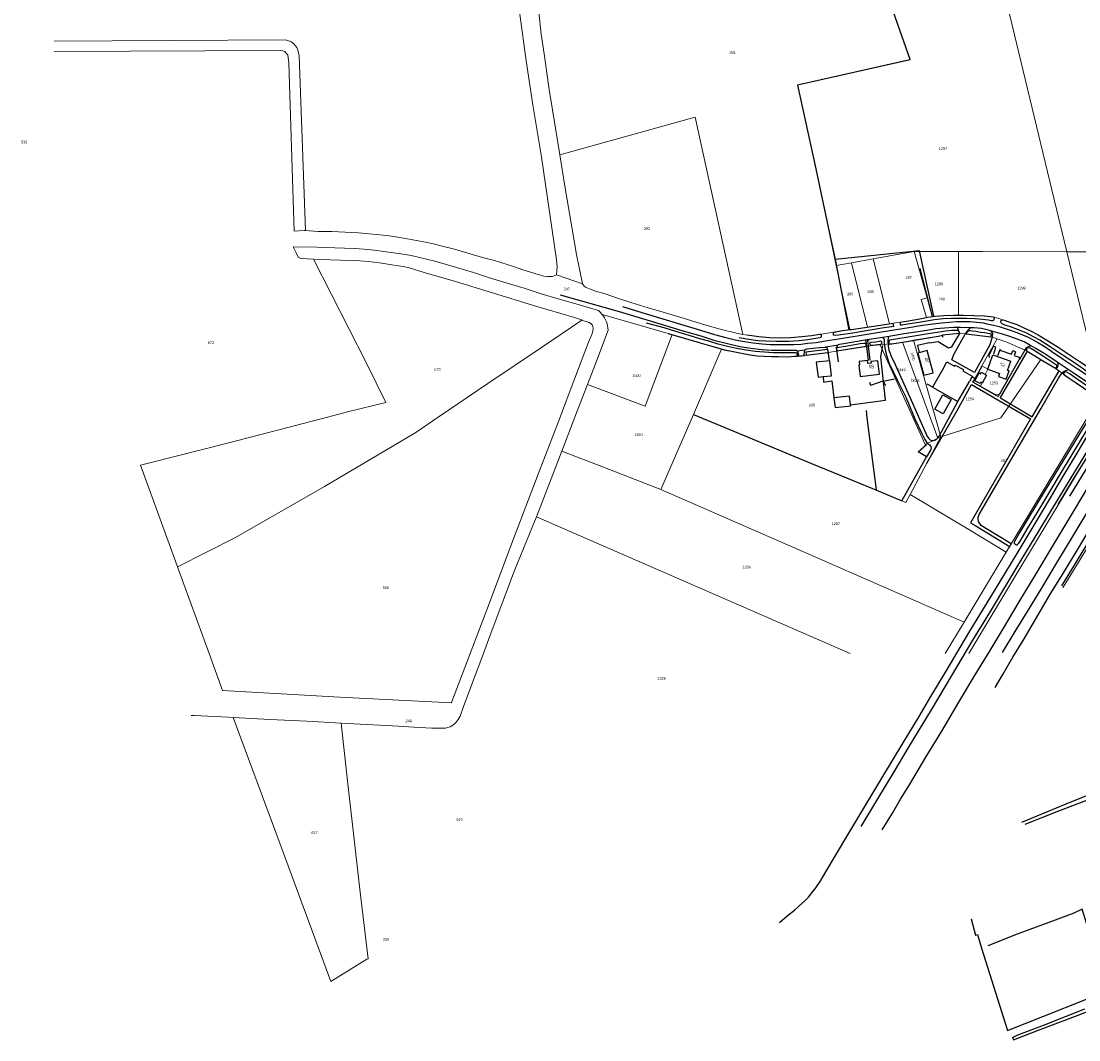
# Model space of a CAD drawing. Header units: metres. Extents: x 233874 to 239264, y 443832 to 448222.
# Tile 1 of 195: x 233978 to 234680, y 444244 to 444919. Entities that reach past the tile are written whole.
import ezdxf
from ezdxf.enums import TextEntityAlignment as Align

# ---------------------------------------------------------------- set-up
doc = ezdxf.new("R2010")
doc.units = ezdxf.units.M
doc.header["$MEASUREMENT"] = 0
for name, color, linetype in [('DAKRAND-BYG', 4, 'Continuous'), ('FUNKTIEAAND', 253, 'Continuous'), ('Goud-kadastrale grenzen', 13, 'Continuous'), ('HEK', 253, 'Continuous'), ('HOOFDGEBOUW', 4, 'Continuous'), ('HUISNUMMER', 253, 'Continuous'), ('INSTEEKSLOOT', 153, 'Continuous'), ('KANTVERH', 253, 'Continuous'), ('KNTONVERHARD', 253, 'Continuous'), ('KUNSTWERK', 253, 'Continuous'), ('MIDSLTGREPPEL', 253, 'Continuous'), ('MUUR', 253, 'Continuous'), ('OVLIJNOBJ', 253, 'Continuous'), ('RASTER', 253, 'Continuous')]:
    doc.layers.add(name, color=color, linetype=linetype)
doc.layers.add('G01 kadestrale perceelsgrens', color=73, linetype='Continuous', lineweight=0)
doc.layers.add('Z01 perceelnummer', color=73, linetype='Continuous', lineweight=13)
doc.styles.get("Standard").update_dxf_attribs({"font": 'iso.shx'})
doc.styles.add('Styledgn001', font='dgn001.shx')

# ---------------------------------------------------------------- blocks, each defined once
blk = doc.blocks.new('A$C1532452F')
at = {"layer": 'G01 kadestrale perceelsgrens'}
for p, q in [((234552.553, 444937.47), (234567.758, 444893.669)), ((234172.108, 444761.597), (234163.699, 444761.962)), ((234543.344, 444761.767), (234528.88, 444759.146)), ((234570.502, 444766.687), (234543.344, 444761.767)), ((234543.344, 444761.767), (234554.125, 444718.7)), ((234570.502, 444766.687), (234600.002, 444766.624)), ((234579.053, 444735.954), (234570.502, 444766.687)), ((234600.002, 444766.624), (234599.911, 444724.396)), ((234615.531, 444766.59), (234671.737, 444766.47)), ((234671.737, 444766.47), (234691.146, 444686.3)), ((234671.737, 444766.47), (234750.934, 444766.301)), ((234528.88, 444759.146), (234518.745, 444757.31)), ((234518.745, 444757.31), (234527.84, 444714.863)), ((234528.88, 444759.146), (234539.592, 444716.551)), ((234350.573, 444745.149), (234333.175, 444751.269)), ((234582.503, 444723.555), (234579.053, 444735.954)), ((234363.553, 444724.917), (234388.969, 444717.602)), ((234562.724, 444706.633), (234586.146, 444642.846)), ((234570.122, 444707.81), (234588.096, 444643.832)), ((234692.951, 444669.165), (234631.652, 444567.397)), ((234424.049, 444658.542), (234402.431, 444608.78)), ((234588.096, 444643.832), (234567.926, 444605.644)), ((234588.096, 444643.832), (234586.146, 444642.846)), ((234320.044, 444590.781), (234336.761, 444634.222)), ((234057.354, 444625.003), (234081.541, 444558.19)), ((234567.926, 444605.644), (234565.094, 444600.282)), ((234320.044, 444590.781), (234528.125, 444500)), ((234631.652, 444567.397), (234603.68, 444520.959)), ((234081.541, 444558.19), (234081.799, 444557.482)), ((234081.799, 444557.482), (234102.734, 444500)), ((234603.68, 444520.959), (234591.056, 444500)), ((234102.734, 444500), (234111.609, 444475.63))]:
    blk.add_line(p, q, dxfattribs=at)
at = {"layer": 'G01 kadestrale perceelsgrens', "flags": 128}
for points in [[(234321.372, 444993.44), (234320.905, 444985.342), (234320.564, 444978.889), (234320.036, 444948.668), (234320.715, 444937.346), (234321.623, 444925.327), (234323.176, 444910.667), (234324.972, 444897.65), (234328.476, 444874.1), (234332.541, 444848.333), (234335.35, 444830.746)], [(234307.78, 444975.944), (234307.461, 444955.433), (234308.962, 444923.988), (234313.13, 444893.086), (234317.583, 444863.947), (234323.107, 444830.727), (234333.174, 444761.243), (234333.634, 444756.593), (234333.175, 444751.269)], [(234623.436, 444967.008), (234635.536, 444916.768), (234663.332, 444801.188), (234671.737, 444766.47)], [(234000, 444906.225), (234153.374, 444906.926), (234155.359, 444906.438), (234157.146, 444905.718), (234159.024, 444904.322), (234160.179, 444902.939), (234160.916, 444901.847), (234161.692, 444900.254), (234162.503, 444896.432), (234166.662, 444780.558)], [(234000, 444899.213), (234150.048, 444899.894), (234151.717, 444899.74), (234152.986, 444899.195), (234153.931, 444898.192), (234154.965, 444896.979), (234155.616, 444891.561), (234159.133, 444780.047)], [(234567.758, 444893.669), (234493.133, 444876.905), (234505.252, 444821.575), (234513.547, 444782.733), (234518.745, 444757.31)], [(234335.35, 444830.746), (234425.305, 444855.743), (234456.813, 444711.703)], [(234335.35, 444830.746), (234338.879, 444810.028), (234346.551, 444764.753), (234350.573, 444745.149)], [(234166.662, 444780.558), (234165.764, 444780.489), (234159.133, 444780.047)], [(234333.175, 444751.269), (234331.719, 444750.439), (234330.621, 444750.072), (234329.354, 444749.977), (234327.093, 444750.045), (234324.906, 444750.354), (234322.027, 444751.239), (234319.458, 444751.941), (234317.647, 444752.413), (234310.968, 444754.614), (234304.708, 444756.612), (234292.047, 444760.594), (234284.065, 444762.783), (234265.594, 444768.13), (234257.484, 444770.165), (234251.64, 444771.791), (234245.134, 444773.111), (234235.619, 444774.899), (234228.028, 444776.235), (234220.689, 444777.19), (234201.99, 444779.073), (234184.137, 444779.941), (234174.904, 444780.017), (234166.662, 444780.558)], [(234160.486, 444765.842), (234158.647, 444769.675), (234174.232, 444769.596), (234180.876, 444769.292), (234186.197, 444769.156), (234192.519, 444768.967), (234198.922, 444768.572), (234205.699, 444768.172), (234212.293, 444767.57), (234218.72, 444766.753), (234225.226, 444765.822), (234229.978, 444765.103), (234234.267, 444764.508), (234236.843, 444764.035), (234247.801, 444761.447), (234251.712, 444760.514), (234258.796, 444758.458), (234266.995, 444756.118), (234278.145, 444752.637), (234289.5, 444749.037), (234300.567, 444745.705), (234311.834, 444742.26), (234323.065, 444738.624), (234332.75, 444735.736), (234344.487, 444732.508), (234355.112, 444729.4), (234361.022, 444727.539)], [(234057.354, 444625.003), (234063.49, 444626.471), (234114.993, 444639.549), (234154.993, 444649.998), (234182.157, 444657.061), (234194.566, 444660.306), (234220.082, 444666.647), (234207.244, 444692.537), (234172.108, 444761.597)], [(234163.699, 444761.962), (234163.636, 444761.978), (234161.928, 444762.836), (234160.486, 444765.842)], [(234350.123, 444721.206), (234349.859, 444721.301), (234345.116, 444722.929), (234318.069, 444730.904), (234290.835, 444739.328), (234266.189, 444746.743), (234245.426, 444752.71), (234235.427, 444755.893), (234231.857, 444756.666), (234228.125, 444757.243), (234222.668, 444757.983), (234215.756, 444759.055), (234208.332, 444760.031), (234200.075, 444760.633), (234190.037, 444761.023), (234176.561, 444761.404), (234172.108, 444761.597)], [(234600.002, 444766.624), (234600.502, 444766.623), (234615.531, 444766.59)], [(234350.573, 444745.149), (234351.618, 444743.765), (234352.988, 444742.837), (234355.043, 444741.843), (234359.103, 444740.369), (234365.481, 444738.514), (234373.739, 444735.738), (234382.545, 444732.746), (234393.981, 444729.409), (234405.547, 444725.957), (234419.545, 444721.716), (234431.613, 444718.051), (234441.78, 444715.126), (234452.58, 444712.414), (234456.813, 444711.703)], [(234579.053, 444735.954), (234575.2, 444734.882), (234578.61, 444722.909)], [(234081.799, 444557.482), (234120.33, 444577.133), (234179.303, 444610.945), (234239.933, 444646.664), (234254.644, 444656.711), (234287.748, 444679.147), (234323.402, 444703.037), (234350.123, 444721.206)], [(234275.92, 444500), (234288.721, 444533.747), (234303.029, 444571.542), (234321.177, 444619.027), (234334.576, 444653.876), (234345.334, 444682.77), (234354.407, 444706.479), (234356.603, 444711.671), (234357.29, 444713.869), (234357.474, 444715.572), (234357.339, 444716.995), (234356.839, 444718.075), (234355.93, 444718.834), (234354.907, 444719.486), (234350.123, 444721.206)], [(234539.592, 444716.551), (234551.114, 444718.228), (234554.058, 444718.69), (234554.125, 444718.7)], [(234554.125, 444718.7), (234556.672, 444719.1), (234561.258, 444719.82), (234565.499, 444720.485), (234574.281, 444722.014), (234578.539, 444722.894), (234578.61, 444722.909)], [(234578.61, 444722.909), (234579.68, 444723.13), (234582.433, 444723.544), (234582.503, 444723.555)], [(234582.503, 444723.555), (234584.481, 444723.852), (234590.133, 444724.221), (234596.735, 444724.432), (234599.911, 444724.396)], [(234599.911, 444724.396), (234600.411, 444724.39), (234603.233, 444724.358), (234610.153, 444724.242), (234617.04, 444723.904), (234621.451, 444723.487), (234622.819, 444723.242), (234625.727, 444722.371)], [(234625.727, 444722.371), (234630.193, 444721.033), (234633.266, 444720.125), (234638.539, 444718.196), (234642.811, 444716.317), (234647.582, 444714.145), (234652.812, 444711.373), (234658.585, 444707.839), (234665.326, 444703.633), (234672.063, 444699.317), (234679.969, 444693.897), (234688.939, 444687.89), (234691.146, 444686.3)], [(234353.792, 444678.509), (234359.102, 444692.141), (234367.527, 444714.603)], [(234388.969, 444717.602), (234401.769, 444713.869), (234409.153, 444711.789), (234410.052, 444711.526)], [(234456.813, 444711.703), (234459.692, 444711.219), (234467.502, 444710.168), (234474.615, 444709.463), (234481.644, 444709.297), (234488.707, 444709.374), (234495.952, 444709.998), (234502.496, 444710.836), (234507.97, 444711.658), (234523.057, 444714.17), (234526.333, 444714.678), (234527.77, 444714.855), (234527.84, 444714.863)], [(234527.84, 444714.863), (234528.91, 444714.997), (234539.592, 444716.551)], [(234570.122, 444707.81), (234586.541, 444710.457), (234588.677, 444710.887), (234589.267, 444711.103), (234600.508, 444712.378), (234605.038, 444712.111), (234621.31, 444710.156), (234624.474, 444709.27), (234625.63, 444708.83)], [(234410.052, 444711.526), (234392.048, 444664.062), (234353.792, 444678.509)], [(234410.052, 444711.526), (234427.823, 444706.323), (234428.6, 444706.107), (234436.284, 444703.86), (234442.796, 444701.934)], [(234442.796, 444701.934), (234448.133, 444700.741), (234452.613, 444699.897), (234457.089, 444698.988), (234461.834, 444698.132), (234466.326, 444697.533), (234470.944, 444697.262), (234475.811, 444697.068), (234480.571, 444696.946), (234486.18, 444696.894), (234491.048, 444697.167), (234493.076, 444697.201), (234498.883, 444697.942), (234513.313, 444699.696), (234519.269, 444700.613), (234536.132, 444703.33), (234537.543, 444703.506), (234538.22, 444703.673), (234543.083, 444704.303), (234547.901, 444704.879)], [(234547.901, 444704.879), (234548.235, 444704.919), (234555.613, 444705.515), (234562.724, 444706.633)], [(234586.146, 444642.846), (234577.869, 444638.663), (234547.901, 444704.879)], [(234562.724, 444706.633), (234566.946, 444707.298), (234570.122, 444707.81)], [(234644.022, 444701.318), (234626.168, 444670.37), (234614.199, 444677.051), (234618.454, 444684.668), (234617.575, 444685.159), (234619.364, 444688.628), (234615.368, 444690.941), (234625.63, 444708.83)], [(234625.63, 444708.83), (234628.304, 444707.811), (234632.043, 444706.534), (234635.618, 444704.926), (234639.034, 444703.465), (234642.575, 444702.012), (234643.163, 444701.701), (234644.022, 444701.318)], [(234442.796, 444701.934), (234441.203, 444698.364), (234424.049, 444658.542)], [(234644.022, 444701.318), (234645.321, 444700.739), (234645.816, 444700.381), (234646.614, 444699.852), (234653.474, 444695.797), (234654.644, 444695.089)], [(234588.096, 444643.832), (234628.003, 444656.471), (234654.644, 444695.089)], [(234654.644, 444695.089), (234663.855, 444689.52), (234671.121, 444684.198), (234672.778, 444683.026), (234678.088, 444679.581), (234687.623, 444672.856), (234692.951, 444669.165)], [(234336.761, 444634.222), (234347.16, 444661.486), (234353.792, 444678.509)], [(234424.049, 444658.542), (234463.028, 444642.535), (234502.31, 444626.18), (234545.117, 444608.605), (234565.094, 444600.282)], [(234606.748, 444500), (234637.962, 444552.042), (234701.557, 444657.749)], [(234402.431, 444608.78), (234364.508, 444623.676), (234336.761, 444634.222)], [(234720.838, 444629.909), (234698.92, 444592.219), (234669.349, 444544.021), (234669.18, 444543.745)], [(234402.431, 444608.78), (234500.557, 444565.946), (234603.68, 444520.959)], [(234567.926, 444605.644), (234606.802, 444582.288), (234631.652, 444567.397)], [(234284.725, 444500), (234289.302, 444512.367), (234305.49, 444555.163), (234319.418, 444589.153), (234320.044, 444590.781)], [(234263.543, 444467.388), (234263.586, 444467.489), (234263.602, 444467.526), (234275.92, 444500)], [(234269.301, 444458.548), (234271.38, 444464.276), (234278.948, 444484.392), (234284.725, 444500)], [(234111.609, 444475.63), (234189.444, 444471.111), (234263.543, 444467.388)], [(234090.928, 444459.033), (234092.906, 444458.901), (234115.682, 444457.932), (234118.787, 444457.748)], [(234118.787, 444457.748), (234150.652, 444371.861), (234183.468, 444282.591)], [(234118.787, 444457.748), (234143.03, 444456.315), (234167.598, 444455.158), (234190.323, 444453.99), (234190.414, 444453.985)], [(234190.414, 444453.985), (234228.46, 444451.851), (234238.647, 444451.258), (234250.585, 444450.634), (234255.927, 444450.496), (234259.702, 444450.605), (234262.726, 444451.58), (234265.188, 444453.059), (234266.785, 444454.542), (234268.124, 444456.299), (234269.301, 444458.548)], [(234190.414, 444453.985), (234194.653, 444415.571), (234197.794, 444388.568), (234203.112, 444341.858), (234208.299, 444297.747)], [(234183.468, 444282.591), (234207.504, 444297.346), (234208.299, 444297.747)]]:
    blk.add_lwpolyline(points, dxfattribs=at)
for points in [[(234361.022, 444727.539, -0.0490994), (234363.553, 444724.917)], [(234363.553, 444724.917, -0.1522553), (234367.527, 444714.603)]]:
    blk.add_lwpolyline(points, format="xyb", dxfattribs=at)
at = {"layer": 'G01 kadestrale perceelsgrens', "style": 'Styledgn001'}
blk.add_text('1450', height=1.8, rotation=285.155213, dxfattribs=at).set_placement((234569.707, 444697.151), align=Align.MIDDLE_CENTER)
at = {"layer": 'Z01 perceelnummer', "linetype": 'Continuous', "lineweight": 13, "style": 'Styledgn001'}
for s, p in [('291', (234450.055, 444898.571)), ('532', (233980.09, 444839.298)), ('1297', (234589.636, 444834.947)), ('292', (234393.299, 444781.82)), ('287', (234566.9, 444749.419)), ('247', (234340.09, 444741.79)), ('288', (234541.562, 444740.051)), ('1298', (234586.995, 444745.156)), ('1299', (234641.7, 444742.515)), ('289', (234528.096, 444738.423)), ('290', (234588.773, 444735.09)), ('672', (234104.002, 444706.227)), ('673', (234254.268, 444688.409)), ('1500', (234386.312, 444684.406)), ('1449', (234562.112, 444688.199)), ('1253', (234623.375, 444679.5)), ('1254', (234607.438, 444668.875)), ('280', (234502.792, 444664.951)), ('1501', (234387.875, 444645.188)), ('283', (234630.012, 444627.956)), ('1287', (234518.551, 444586.131)), ('1286', (234459.353, 444557.519)), ('565', (234220.07, 444543.81)), ('1326', (234402.979, 444483.674)), ('249', (234235.196, 444455.375)), ('616', (234268.928, 444390.243)), ('617', (234172.673, 444381.244)), ('250', (234220.184, 444310.601))]:
    blk.add_text(s, height=1.8, dxfattribs=at).set_placement(p, align=Align.MIDDLE_CENTER)

msp = doc.modelspace()

# ---------------------------------------------------------------- linework, layer by layer
at = {"layer": 'DAKRAND-BYG'}
for p, q in [((234510.09, 444683.72), (234515.76, 444684.33)), ((234608.92, 444683.7), (234607.12, 444680.46)), ((234527.72, 444670.76), (234517.32, 444669.63)), ((234528.35, 444664.99), (234527.72, 444670.76))]:
    msp.add_line(p, q, dxfattribs=at)
for points in [[(234583.06, 444686.24), (234579.04, 444701.07), (234572.84, 444699.35), (234576.83, 444684.61), (234583.06, 444686.24)], [(234515.76, 444684.33), (234514.62, 444694.21), (234505.55, 444693.21), (234506.81, 444683.37), (234510.09, 444683.72)], [(234590.27, 444689.83), (234592.26, 444693.4), (234597.38, 444690.54), (234597.82, 444691.33), (234603.21, 444688.32), (234602.73, 444687.46), (234609.05, 444683.93), (234608.92, 444683.7)], [(234590.27, 444689.83), (234582.57, 444676.63), (234599.52, 444667.2), (234607.12, 444680.46)], [(234618.55, 444684.66), (234615.72, 444679.42), (234614.77, 444679.93), (234614.3, 444679.08), (234610.77, 444680.99), (234613.56, 444686.14), (234614.52, 444685.62), (234615.03, 444686.56), (234618.55, 444684.66)], [(234517.32, 444669.63), (234518.03, 444663.14), (234528.42, 444664.27), (234528.35, 444664.99)], [(234584.2, 444662.06), (234589.49, 444671.72), (234595.13, 444668.63), (234589.84, 444658.97), (234584.2, 444662.06)]]:
    msp.add_lwpolyline(points, dxfattribs=at)
at = {"layer": 'HEK'}
msp.add_lwpolyline([(234510.09, 444683.72), (234510.41, 444680.03), (234515.88, 444680.82), (234517.32, 444669.63)], dxfattribs=at)
at = {"layer": 'HOOFDGEBOUW'}
for points in [[(234619.36, 444688.63), (234622.74, 444698.08), (234634.63, 444693.87)], [(234547.41, 444685.3), (234546.38, 444694.19), (234541.85, 444693.67), (234541.98, 444692.54), (234539.83, 444692.29), (234539.59, 444694.36), (234534.04, 444693.72), (234534.29, 444691.64), (234533.74, 444691.57), (234534.64, 444683.82), (234547.41, 444685.3)], [(234619.36, 444688.63), (234627.23, 444685.86), (234626.49, 444683.77), (234631.5, 444682), (234633.43, 444687.49), (234632.5, 444687.82), (234634.63, 444693.87)]]:
    msp.add_lwpolyline(points, dxfattribs=at)
at = {"layer": 'INSTEEKSLOOT'}
for p, q in [((234557.01, 444716.96), (234556.67, 444719.1)), ((234561.6, 444717.67), (234561.26, 444719.82)), ((234579.68, 444723.13), (234582.74, 444723.59)), ((234498.76, 444700.24), (234513.07, 444701.96)), ((234498.88, 444697.94), (234513.31, 444699.7))]:
    msp.add_line(p, q, dxfattribs=at)
for points in [[(234492.54, 444699.39), (234491.54, 444699.41), (234488.86, 444699.37), (234483.14, 444699.4), (234476.98, 444699.55), (234471.12, 444699.95), (234464.93, 444700.41), (234459.05, 444701.23), (234452.71, 444702.43), (234446.72, 444703.77), (234440.43, 444705.28), (234434.2, 444707.13), (234428.44, 444708.81), (234421.36, 444711.05), (234412.44, 444713.51), (234404.72, 444716.02), (234392.86, 444719.24)], [(234557.01, 444716.96), (234549.14, 444715.74), (234529.84, 444712.59), (234520.26, 444711.15), (234518.25, 444711), (234517.43, 444711.11), (234517.04, 444711.28), (234516.9, 444711.67), (234516.93, 444712.33), (234517.07, 444712.82), (234517.44, 444713.09), (234523.06, 444714.17), (234526.33, 444714.68), (234528.91, 444715), (234551.11, 444718.23), (234556.67, 444719.1)], [(234561.26, 444719.82), (234565.5, 444720.48), (234574.28, 444722.01), (234579.68, 444723.13)], [(234623.55, 444722.67), (234623.52, 444722.01), (234623.3, 444721.3), (234622.72, 444720.75), (234621.58, 444720.7), (234619.82, 444721.05), (234615.95, 444721.6), (234611.04, 444721.93), (234605.51, 444722.15), (234600.04, 444722.31), (234594.96, 444722.31), (234589.8, 444721.97), (234583.91, 444721.28), (234575.02, 444719.75), (234562.05, 444717.74), (234561.6, 444717.67)], [(234582.74, 444723.59), (234584.48, 444723.85), (234590.13, 444724.22), (234596.73, 444724.43), (234603.23, 444724.36), (234610.15, 444724.24), (234617.04, 444723.9), (234621.45, 444723.49), (234622.82, 444723.24), (234623.39, 444723.06), (234623.55, 444722.67)], [(234685.74, 444686.73), (234677.51, 444692.35), (234668.75, 444698.12), (234660.76, 444703.52), (234653.95, 444707.8), (234649.77, 444710.19), (234645.3, 444712.59), (234640.91, 444714.38), (234635.16, 444716.45), (234630.82, 444717.84), (234629.14, 444718.59), (234628.33, 444719.28), (234627.97, 444719.83), (234628.02, 444720.4), (234628.3, 444720.92), (234628.75, 444721.19), (234629.36, 444721.25), (234630.19, 444721.03), (234633.27, 444720.13), (234638.54, 444718.2)], [(234407.23, 444712.35), (234427.82, 444706.32), (234428.6, 444706.11), (234436.28, 444703.86), (234441.68, 444702.3), (234444.43, 444701.57), (234448.13, 444700.74), (234452.61, 444699.9), (234457.09, 444698.99), (234461.83, 444698.13), (234466.33, 444697.53), (234470.94, 444697.26), (234475.81, 444697.07), (234480.57, 444696.95), (234486.18, 444696.89), (234491.05, 444697.17), (234493.08, 444697.2)], [(234454.34, 444709.63), (234460.88, 444708.56), (234466.71, 444707.73), (234472.2, 444707.47), (234479.12, 444707.24), (234487.05, 444707.29), (234494.12, 444707.66), (234499.95, 444708.38), (234505.39, 444709.09), (234507.84, 444709.55), (234508.82, 444709.92), (234509.12, 444710.51), (234509.11, 444711.22), (234508.7, 444711.65), (234507.97, 444711.66), (234502.5, 444710.84), (234495.95, 444710), (234488.71, 444709.37), (234481.64, 444709.3), (234474.61, 444709.46), (234467.5, 444710.17), (234459.69, 444711.22)], [(234599.76, 444714.26), (234598.62, 444714.3), (234595.23, 444714.22), (234591.27, 444713.88), (234587.23, 444713.25), (234579.85, 444712.1), (234570.6, 444710.5), (234554.31, 444707.98), (234553.82, 444707.47), (234553.68, 444706.61), (234553.74, 444705.85), (234553.9, 444705.47), (234554.24, 444705.32), (234554.8, 444705.38), (234555.61, 444705.52), (234566.95, 444707.3), (234586.54, 444710.46), (234588.68, 444710.89), (234589.27, 444711.08)], [(234606.61, 444714.22), (234607.01, 444714.24), (234607.59, 444714.28), (234608.99, 444714.14), (234611.56, 444713.8), (234614.63, 444713.27), (234617.46, 444712.88), (234620.48, 444712.31), (234621.89, 444711.95)], [(234638.54, 444718.2), (234642.81, 444716.32), (234647.58, 444714.15), (234652.81, 444711.37), (234658.58, 444707.84), (234665.33, 444703.63), (234672.06, 444699.32), (234679.97, 444693.9), (234688.94, 444687.89), (234697.56, 444681.68), (234698.61, 444680.8), (234699.3, 444680.39), (234699.74, 444680.17), (234700.29, 444680.07), (234700.67, 444680.14), (234701.07, 444680.48), (234701.84, 444681.67), (234708.08, 444691.87), (234715.98, 444704.94)], [(234519.01, 444702.92), (234524.89, 444703.95), (234534.6, 444705.66), (234537.04, 444705.96), (234537.84, 444705.98), (234538.19, 444705.79), (234538.39, 444705.31), (234538.47, 444704.64), (234538.48, 444703.99), (234538.22, 444703.67), (234537.54, 444703.51), (234536.13, 444703.33), (234519.27, 444700.61)], [(234548.93, 444706.47), (234548.93, 444705.86), (234548.81, 444705.34), (234548.6, 444705.03), (234548.23, 444704.92), (234543.08, 444704.3), (234542.26, 444704.28), (234541.84, 444704.32), (234541.54, 444704.53), (234541.24, 444704.97), (234541.07, 444705.47), (234541.12, 444706), (234541.44, 444706.3), (234541.83, 444706.46), (234545.12, 444706.85), (234547.48, 444707.25), (234548.13, 444707.33), (234548.48, 444707.24), (234548.8, 444706.96), (234548.93, 444706.47)], [(234665.12, 444690.84), (234665.05, 444691.22), (234664.73, 444691.55), (234664.37, 444691.79), (234663.69, 444692.11), (234657.08, 444696.64), (234650.17, 444701.01), (234647.52, 444702.48), (234646.29, 444702.87), (234645.83, 444702.85), (234645.46, 444702.65), (234645.13, 444702.31), (234644.99, 444701.73), (234645.03, 444701.2), (234645.32, 444700.74), (234645.82, 444700.38), (234646.61, 444699.85), (234653.47, 444695.8), (234663.86, 444689.52), (234664.25, 444689.43), (234664.52, 444689.47), (234664.78, 444689.7), (234664.95, 444690.05), (234665.06, 444690.42), (234665.12, 444690.84)], [(234689.57, 444674.43), (234679.39, 444681.54), (234673.36, 444685.71), (234671.85, 444686.7), (234671.1, 444686.89), (234670.51, 444686.72), (234669.9, 444686.13), (234669.63, 444685.56), (234670, 444684.99), (234671.12, 444684.2), (234672.78, 444683.03), (234678.09, 444679.58), (234687.62, 444672.86)], [(234690.9, 444662.85), (234679.49, 444644.64), (234666.66, 444623.58), (234653.02, 444601.13), (234643.98, 444586.17), (234640.56, 444580.5), (234637.04, 444574.41), (234636.76, 444573.8), (234636.78, 444573.31)], [(234636.78, 444573.31), (234637.22, 444572.76), (234637.85, 444572.39), (234638.38, 444572.21), (234638.71, 444572.2), (234639.09, 444572.24), (234639.37, 444572.52), (234639.73, 444572.95), (234640.56, 444574.13), (234645.45, 444582.6), (234655.19, 444598.55), (234667.62, 444619.17), (234680.99, 444641.6), (234691.6, 444659.05), (234693.82, 444663.53), (234695.08, 444665.57), (234695.63, 444667.68)], [(234665.98, 444598.81), (234676.27, 444615.74), (234687.93, 444634.52), (234693.8, 444644.34), (234694.5, 444645), (234695.13, 444645.23), (234695.62, 444645.21), (234696.04, 444645.08), (234696.4, 444644.79), (234696.56, 444644.32), (234696.6, 444643.87), (234696.51, 444643.36), (234696.18, 444642.62), (234695.61, 444641.73), (234694.51, 444639.76), (234686.98, 444626.61), (234673.65, 444604.42)], [(234624.2, 444477.58), (234629.35, 444486.25), (234636.05, 444497.57), (234642.79, 444508.71), (234651, 444522.65), (234660.5, 444538.93), (234668.96, 444552.41), (234678.88, 444568.93), (234687.36, 444583.06), (234696.3, 444597.74), (234705.6, 444613.08), (234713.65, 444626.38), (234716.46, 444631.05), (234717.65, 444632.13), (234718.75, 444632.85), (234719.59, 444633.14), (234720.26, 444632.8), (234720.99, 444631.63), (234721.7, 444629.72)], [(234668.51, 444545.04), (234675.03, 444555.83), (234687.4, 444576.2)], [(234635.8, 444245.78), (234636.33, 444243.94), (234652.43, 444250.12), (234679.35, 444260.29), (234701.94, 444269.46), (234727.63, 444280.07), (234745.4, 444285.31), (234746.95, 444286.42), (234747.97, 444286.89), (234746.98, 444290.83), (234743.59, 444302.74), (234739.54, 444315.67), (234734.3, 444331.98), (234732.31, 444338.71), (234730.6, 444342.74), (234730.14, 444344.22), (234729.22, 444343.76), (234729.05, 444343.26), (234729.24, 444342.55), (234730.4, 444337.61), (234731.23, 444334.32), (234731.53, 444333.36), (234745.37, 444289.65)], [(234635.85, 444245.58), (234638.77, 444246.98), (234638.77, 444247.01), (234658.08, 444254.34), (234683.79, 444264.56)]]:
    msp.add_lwpolyline(points, dxfattribs=at)
at = {"layer": 'KANTVERH'}
for p, q in [((234511.9, 444703.36), (234519.99, 444704.68)), ((234540.66, 444708.25), (234537.97, 444707.83)), ((234494.08, 444697.3), (234497.75, 444697.65)), ((234511.46, 444703.31), (234511.9, 444703.36)), ((234514.45, 444694.19), (234513.23, 444701.8)), ((234608.92, 444683.71), (234608.92, 444683.7)), ((234578.89, 444679), (234582.69, 444676.83))]:
    msp.add_line(p, q, dxfattribs=at)
for points in [[(234549.21, 444383.11), (234556.19, 444394.26), (234561.54, 444403.46), (234567.35, 444413.02), (234578.29, 444431.3), (234588.76, 444448.67), (234600.25, 444467.73), (234610.42, 444484.8), (234620.87, 444502.15), (234630.11, 444517.53), (234640.21, 444534.33), (234651.46, 444552.93), (234662.37, 444571.13), (234674.06, 444590.53), (234684.94, 444608.57), (234696.74, 444628.18), (234709.69, 444649.71), (234726.21, 444677.33), (234740.6, 444701.01), (234758.59, 444730.88), (234767.54, 444745.81)], [(234335.76, 444737.98), (234374.83, 444726.88), (234402.6, 444718.5), (234416.36, 444714.37), (234428.98, 444710.68), (234437.71, 444707.98), (234446.77, 444705.57), (234454.89, 444703.75), (234462.1, 444702.55), (234469.42, 444701.7), (234476.15, 444701.24), (234482.38, 444701.13), (234487.92, 444701.13), (234492.14, 444701.17), (234492.81, 444700.87), (234498.09, 444701.39), (234499.42, 444702.06), (234507.63, 444702.92), (234511.46, 444703.31)], [(234377.05, 444730.11), (234389.85, 444726.21), (234403.79, 444722.02), (234417.64, 444717.76), (234428.83, 444714.45), (234438.02, 444711.61), (234445.63, 444709.55), (234451.79, 444708.16), (234457.86, 444706.94), (234463.78, 444706.03), (234469.74, 444705.34), (234474.97, 444704.95), (234479.78, 444704.89), (234485.53, 444704.9), (234490.77, 444705.06), (234495.63, 444705.32), (234499.69, 444705.83)], [(234629.19, 444500.67), (234638.27, 444515.9), (234645.76, 444527.89), (234654.73, 444542.84), (234665.92, 444561.33), (234675.98, 444578.05), (234688.31, 444598.73), (234699.3, 444617.17), (234712.48, 444638.9), (234714.31, 444641.17), (234716.1, 444644.18), (234716.45, 444645.41), (234723.06, 444656.58), (234732.22, 444671.81), (234737.95, 444681.12), (234741.25, 444686.15), (234745.63, 444691.95), (234750.58, 444698.88), (234754.83, 444704.59), (234756.94, 444707.72), (234767.34, 444724.09), (234771.04, 444730.94)], [(234499.69, 444705.83), (234505.51, 444706.43), (234511.61, 444707.41), (234523.24, 444709.22), (234548.78, 444713.35), (234566.89, 444716.19), (234576.1, 444717.74), (234582.96, 444718.72), (234588.8, 444719.36), (234593.53, 444719.89), (234598.49, 444720.25), (234603.17, 444720.31), (234607.59, 444720.14), (234612.05, 444719.83), (234616.42, 444719.33), (234618.66, 444718.79), (234623.05, 444717.91), (234626.85, 444716.88), (234630.91, 444715.59), (234634.76, 444714.26), (234638.68, 444712.93), (234642.39, 444711.35), (234646.21, 444709.78), (234649.55, 444708.01), (234652.95, 444706.07), (234656.76, 444703.83), (234661.95, 444700.26), (234669.39, 444695.33), (234678.58, 444689.18), (234692.06, 444680.28)], [(234691.47, 444675.92), (234675.43, 444686.68), (234665.37, 444693.25), (234657.94, 444698.38), (234651.3, 444702.43), (234647.35, 444704.51), (234643.41, 444706.69), (234638.76, 444708.59), (234633.9, 444710.41), (234628.51, 444712.07), (234623.41, 444713.39), (234619.79, 444714.51), (234615.11, 444715.51), (234610.39, 444715.99), (234606.66, 444716.15), (234601.23, 444716.31), (234596.6, 444716.27), (234590.55, 444715.83), (234584.91, 444715.28), (234578.89, 444714.37), (234571.63, 444713.28), (234563.81, 444712.02), (234552.61, 444710.12), (234540.66, 444708.25)], [(234580.55, 444706.01), (234586.33, 444707.02), (234593.36, 444702.73), (234595.55, 444703.49), (234600.76, 444712.37), (234599.16, 444716.29)], [(234621.18, 444714.08), (234622.42, 444712.37), (234622.18, 444710.11), (234620.62, 444704.73), (234610.62, 444686.5), (234595.6, 444694.85), (234597.04, 444698.9), (234604.45, 444711.87), (234606.27, 444714.43), (234607.99, 444716.09)], [(234519.99, 444704.68), (234519.53, 444704.19), (234519.48, 444703.68), (234518.86, 444702.94), (234520.03, 444693.48)], [(234525.14, 444705.74), (234520.94, 444705.01), (234519.99, 444704.68)], [(234537.97, 444707.83), (234537.73, 444707.79), (234525.14, 444705.74)], [(234537.97, 444707.83), (234538.43, 444707.47), (234539.96, 444694.41)], [(234541.42, 444694.58), (234539.88, 444707.66), (234540.66, 444708.25)], [(234580.55, 444706.01), (234572.64, 444704.44), (234573.94, 444699.66)], [(234492.83, 444700.87), (234492.85, 444700.71), (234493.07, 444700.3), (234493.35, 444699.66), (234494.08, 444697.3)], [(234497.75, 444697.65), (234497.61, 444698.47), (234497.77, 444700.2), (234498.01, 444701.38)], [(234513.23, 444701.8), (234513.04, 444702.16), (234512.8, 444702.47), (234512.51, 444702.76), (234512.19, 444702.99), (234511.83, 444703.18), (234511.46, 444703.31)], [(234624.8, 444703.19), (234623.25, 444703.8), (234620.02, 444697.95), (234620.34, 444696.31)], [(234627.37, 444701.14), (234635.14, 444698.48), (234635.98, 444700.97), (234637.77, 444700.17), (234636.95, 444697.65), (234640.15, 444696.58), (234640.51, 444695.32), (234640.69, 444695.31), (234644.99, 444703.05), (234647.85, 444704.26)], [(234608.92, 444683.7), (234611.09, 444682.55), (234615.62, 444690.86)], [(234540.98, 444679.93), (234541.26, 444678.54), (234541.83, 444677.93), (234549.9, 444680.81), (234551.45, 444677.75)], [(234481.12, 444321.72), (234486.15, 444325.91), (234491.03, 444329.86), (234493.99, 444332.5), (234497.79, 444335.83), (234500.35, 444338.5), (234502.7, 444341.36), (234505.31, 444344.7), (234508.07, 444348.86), (234509.67, 444351.58), (234524.5, 444376.46), (234537.76, 444398.62), (234549.83, 444418.62), (234563.14, 444440.77), (234573.81, 444458.38), (234581.63, 444471.65), (234591.77, 444488.32), (234607.55, 444514.87), (234626.18, 444545.64), (234640.14, 444568.72), (234654.69, 444592.88), (234661.53, 444604.46), (234669.11, 444617.27), (234678.7, 444633.05), (234689.35, 444650.88)], [(234535.38, 444385.42), (234546.41, 444403.78), (234557.15, 444421.63), (234567.13, 444438.44), (234581.93, 444462.77), (234595.31, 444485.05), (234609.53, 444508.94), (234621.08, 444527.92), (234632.67, 444547.15), (234642.21, 444563.18), (234653.11, 444581.13), (234667.31, 444604.66), (234681.28, 444627.52), (234694.54, 444649.58)], [(234641.91, 444388.24), (234652.2, 444392.41), (234671.44, 444400.49), (234685.07, 444405.88), (234698.51, 444410.99), (234705.14, 444413.73), (234707.22, 444414.54), (234708.4, 444416.02), (234710.04, 444418.55)], [(234644.06, 444386.87), (234666.53, 444395.77), (234697.19, 444407.54), (234702.97, 444409.66), (234706, 444410.34), (234708.16, 444410.34), (234710.01, 444409.77), (234711.62, 444408.6), (234712.33, 444408.04), (234713.29, 444406.89)]]:
    msp.add_lwpolyline(points, dxfattribs=at)
at = {"layer": 'KNTONVERHARD'}
for points in [[(234549.79, 444709.41), (234550.43, 444708.91), (234550.64, 444708.21), (234550.66, 444706.31), (234550.98, 444702.78), (234551.84, 444698.57), (234553.95, 444692.44), (234559.31, 444681.51), (234565.15, 444669.71), (234571.01, 444655.7), (234575.67, 444645.9), (234577.59, 444641.95), (234579.15, 444639.67), (234580.69, 444638.41), (234581.6, 444637.46), (234581.84, 444636.44), (234581.68, 444635.43), (234578.68, 444630.47)], [(234553.57, 444710.07), (234553.12, 444707.86), (234553.25, 444704.14), (234553.78, 444701.26), (234555.23, 444697.16), (234557.81, 444691.67), (234568.52, 444668.14), (234578.42, 444645.65)], [(234645.44, 444700.65), (234637.29, 444686.39), (234627.47, 444669.95), (234627.48, 444669.66), (234628.34, 444669.17), (234648.81, 444656.94), (234666.72, 444687.58), (234664.81, 444688.6), (234665.82, 444690.16), (234665.96, 444691.09), (234665.97, 444691.87), (234665.86, 444692.76), (234665.94, 444692.88)], [(234640.46, 444695.52), (234627.06, 444672.13), (234626.21, 444671.53), (234625.42, 444671.41), (234624.63, 444671.53), (234623.49, 444672.06), (234609.46, 444680.05), (234611.15, 444682.66)], [(234635.2, 444572.53), (234617.48, 444583.39), (234616.35, 444584.05), (234615.04, 444585), (234614.01, 444586.21), (234613.3, 444587.65), (234612.92, 444589), (234612.97, 444590.43), (234613.62, 444592.33), (234634.91, 444628.79), (234654.57, 444662.36), (234666.32, 444682.59), (234667.51, 444684.66), (234668.59, 444686.26), (234670.05, 444687.37), (234671.73, 444688.07), (234672.86, 444688.36)], [(234578.87, 444626.23), (234599.05, 444661.34), (234608.49, 444678.47), (234647.67, 444655.62), (234607.78, 444586.83), (234611.49, 444584.73), (234634.16, 444570.81)], [(234578.42, 444645.65), (234578.89, 444644.34), (234580.02, 444642.79), (234581.04, 444641.83), (234582.21, 444641.26), (234583.39, 444641.29), (234584.87, 444641.82), (234585.96, 444642.79), (234587.1, 444644.25), (234599.47, 444667.2)]]:
    msp.add_lwpolyline(points, dxfattribs=at)
at = {"layer": 'KUNSTWERK'}
for p, q in [((234599.76, 444714.26), (234600.51, 444712.38)), ((234605.04, 444712.11), (234606.61, 444714.22)), ((234621.31, 444710.16), (234621.89, 444711.95)), ((234492.54, 444699.39), (234493.08, 444697.2)), ((234498.75, 444700.31), (234498.89, 444697.76)), ((234513.06, 444701.99), (234513.32, 444699.59)), ((234519.01, 444702.92), (234519.3, 444700.3)), ((234623.36, 444698.81), (234624.8, 444703.19)), ((234625.98, 444697.75), (234627.8, 444702.18))]:
    msp.add_line(p, q, dxfattribs=at)
at = {"layer": 'MIDSLTGREPPEL'}
msp.add_line((234582.74, 444723.59), (234574.39, 444755.38), dxfattribs=at)
at = {"layer": 'MUUR'}
msp.add_line((234605.04, 444712.11), (234621.31, 444710.16), dxfattribs=at)
msp.add_lwpolyline([(234600.51, 444712.38), (234589.27, 444711.1), (234589.32, 444709.88)], dxfattribs=at)
at = {"layer": 'OVLIJNOBJ'}
msp.add_lwpolyline([(234583.61, 444723.72), (234581.74, 444732.03), (234574.13, 444767.09), (234518.07, 444761.36), (234526.73, 444716.91), (234527.22, 444714.79)], dxfattribs=at)
at = {"layer": 'RASTER'}
msp.add_line((234549.98, 444680.66), (234557.57, 444682.26), dxfattribs=at)
for points in [[(234428.86, 444994.57), (234450.7, 444994.67), (234495.53, 444995.26), (234531.03, 444995.61), (234532.83, 444995.72), (234541.15, 444970.57), (234552.49, 444937.64), (234567.56, 444894.24)], [(234567.33, 444894.94), (234567.75, 444893.67), (234493.13, 444876.91), (234505.25, 444821.58), (234513.55, 444782.73), (234518.07, 444761.36)], [(234528.35, 444664.99), (234551.59, 444668.1), (234549.62, 444684.48), (234548.33, 444696.81), (234549.74, 444704.31)], [(234424.05, 444658.54), (234463.03, 444642.53), (234502.31, 444626.18), (234545.12, 444608.6), (234562.44, 444601.39), (234578.7, 444630.52), (234573.23, 444633.88), (234578.72, 444638.58)], [(234538.69, 444661.3), (234539.02, 444656.45), (234545.21, 444608.6), (234545.19, 444608.57)], [(234608.23, 444324.22), (234611.13, 444313.37), (234612.49, 444313.72), (234615.23, 444304.75), (234632.41, 444250.09), (234655.94, 444259.5), (234684.75, 444270.96), (234698.81, 444276.76), (234688.82, 444308.47), (234681.99, 444330.68), (234676.49, 444327.99), (234663.95, 444323.21), (234638.79, 444313.93), (234619.32, 444306.24)]]:
    msp.add_lwpolyline(points, dxfattribs=at)

# ---------------------------------------------------------------- block references
at = {"layer": 'Goud-kadastrale grenzen', "linetype": 'Continuous'}
msp.add_blockref('A$C1532452F', (0, 0), dxfattribs=at)

# ---------------------------------------------------------------- texts
at = {"layer": 'FUNKTIEAAND'}
msp.add_text('bos', height=2.5, dxfattribs=at).set_placement((234568.33, 444680.17))
at = {"layer": 'HUISNUMMER'}
for s, p in [('18', (234540.37, 444689.11)), ('1b', (234577.54, 444693.67)), ('1a', (234627.34, 444690.51))]:
    msp.add_text(s, height=2.5, dxfattribs=at).set_placement(p)

doc.saveas('drawing.dxf')
